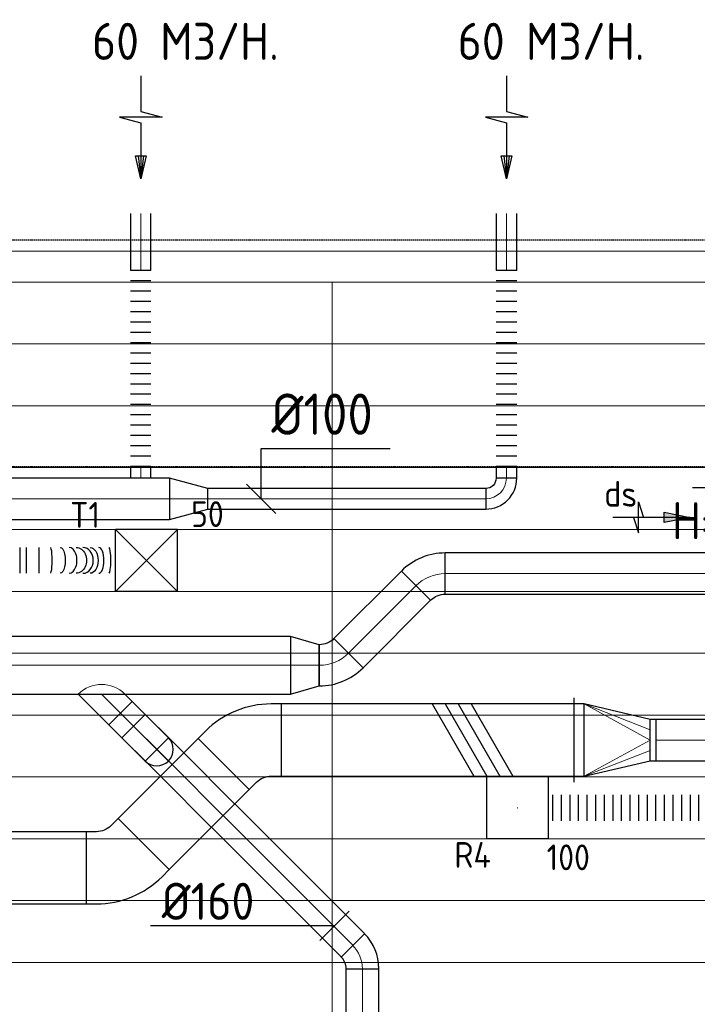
# Model space of a CAD drawing. Header units: millimetres. Extents: x -73785 to 23627, y 5976 to 52620.
# Tile 50 of 56: x -31602 to -28316, y 47844 to 52619. Entities that reach past the tile are written whole.
import ezdxf
from ezdxf.enums import TextEntityAlignment as Align

# ---------------------------------------------------------------- set-up
doc = ezdxf.new("R2010")
doc.units = ezdxf.units.MM
doc.linetypes.add('CENTER2', pattern=[28.575, 19.05, -3.175, 3.175, -3.175])
doc.linetypes.add('HIDDEN', pattern=[9.525, 6.35, -3.175])
for name, color, linetype in [('4plfd', 254, 'Continuous'), ('BALKEN', 7, 'Continuous'), ('WL570---_RETOUR', 100, 'Continuous'), ('WL570---_RETOUR_HL', 1, 'Continuous'), ('WL570---_TOEVOER', 200, 'Continuous'), ('WL570---_TOEVOER_RST', 200, 'Continuous'), ('WL570---_TOEVOER_RST_HL', 1, 'Continuous'), ('WM570---_RETOUR', 2, 'Continuous'), ('WM570---_RETOUR_PR', 2, 'Continuous'), ('WM570---_TOEVOER', 2, 'Continuous'), ('WM570---_TOEVOER_PR', 2, 'Continuous'), ('WM570---_TOEVOER_RST_PR', 1, 'Continuous')]:
    doc.layers.add(name, color=color, linetype=linetype)
for name, color, linetype, lineweight in [('WL570---_BESTAAND-HARTLIJN', 161, 'Continuous', 0), ('WL570---_BESTAAND-RETOUR', 140, 'Continuous', 0), ('WL570---_BESTAAND-TOEVOER', 180, 'Continuous', 0)]:
    doc.layers.add(name, color=color, linetype=linetype, lineweight=lineweight)
doc.styles.add('BURO-025', font='ISO96.shx', dxfattribs={"height": 2.5})
doc.styles.add('MAATVOERING', font='ISO')

# ---------------------------------------------------------------- blocks, each defined once
blk = doc.blocks.new('Groep-44')
at = {"color": 8, "linetype": 'Continuous', "lineweight": 13}
for p, q in [((-73154.9, 49899.1), (-11882.7, 49899.1)), ((-73154.9, 49599.1), (-11882.7, 49599.1)), ((-73154.9, 49299.1), (-11882.7, 49299.1)), ((-73154.9, 48999.1), (-11882.7, 48999.1)), ((-73154.9, 48699.1), (-11882.7, 48699.1)), ((-73154.9, 48399.1), (-11882.7, 48399.1)), ((-73154.9, 48399.1), (-11882.7, 48399.1)), ((-73154.9, 48099.1), (-11882.7, 48099.1)), ((-73154.9, 47799.1), (-11882.7, 47799.1)), ((-73154.9, 47499.1), (-11882.7, 47499.1)), ((-73154.9, 47199.1), (-11882.7, 47199.1)), ((-73154.9, 46899.1), (-11882.7, 46899.1))]:
    blk.add_line(p, q, dxfattribs=at)
blk = doc.blocks.new('Groep-50')
at = {"color": 8, "linetype": 'Continuous', "lineweight": 13}
for p, q in [((-73304.9, 50349.1), (-4004.9, 50349.1)), ((-73154.9, 50199.1), (-4154.9, 50199.1)), ((-11854.9, 50199.1), (-65654.9, 50199.1)), ((-31454.9, 50199.1), (-31454.9, 42999.1)), ((-31454.9, 50199.1), (-31454.9, 42999.1))]:
    blk.add_line(p, q, dxfattribs=at)
at = {"color": 8}
blk.add_blockref('Groep-44', (0, 0), dxfattribs=at)
blk = doc.blocks.new('Block plafond 2e verd')
at = {"layer": '4plfd'}
blk.add_blockref('Groep-50', (73180, -19000), dxfattribs=at)
blk = doc.blocks.new('KARO')
for p, q in [((1, 0.5), (0, 0.5)), ((0, -0.5), (1, -0.5))]:
    blk.add_line(p, q)
at = {"invisible_edges": 15}
blk.add_3dface([(0, 0.5), (0, -0.5), (1, -0.5), (1, 0.5)], dxfattribs=at)
at = {"layer": 'WL570---_BESTAAND-HARTLIJN'}
blk.add_line((0, 0), (1, 0), dxfattribs=at)
blk = doc.blocks.new('OSV20010001860G')
blk.add_lwpolyline([(0, -100), (186.6, -50), (186.6, 50), (0, 100)], close=True)
at = {"layer": 'WL570---_BESTAAND-HARTLIJN'}
blk.add_line((0, 0), (186.6, 0), dxfattribs=at)
blk = doc.blocks.new('FLLINE100')
blk.add_line((0, -50), (0, 50))
blk = doc.blocks.new('OEX10000100000')
at = {"rotation": 90}
for p in [(0, -50), (0, -100), (0, -150), (0, -200), (0, -250), (0, -300), (0, -350), (0, -400), (0, -450), (0, -500), (0, -550), (0, -600), (0, -650), (0, -700), (0, -750), (0, -800), (0, -850), (0, -900), (0, -950), (0, -1000)]:
    blk.add_blockref('FLLINE100', p, dxfattribs=at)
blk = doc.blocks.new('AFZPIJL')
for points in [[(0, -10), (0, -6.521), (-2.064, -5.967), (2.064, -5.967), (0, -5.414), (0, 0)], [(-0.258, -2.216), (0, 0)], [(0.258, -2.216), (0, 0)]]:
    blk.add_lwpolyline(points)
blk.add_lwpolyline([(0.517, -2.216), (-0.517, -2.216), (0, 0)], close=True)
blk = doc.blocks.new('MVLINE')
blk.add_line((35.4, -35.4), (-35.4, 35.4))
blk = doc.blocks.new('OBO10000090H')
blk.add_lwpolyline([(50, -100, 0.414214), (-100, 50), (-100, -50, -0.414214), (-50, -100)], format="xyb", close=True)
at = {"invisible_edges": 15}
for points in [[(-91.3, -50.8), (-74, 47.7), (-100, 50), (-100, -50)], [(-82.9, -53), (-48.7, 41), (-74, 47.7), (-91.3, -50.8)], [(-75, -56.7), (-25, 29.9), (-48.7, 41), (-82.9, -53)], [(-67.9, -61.7), (-3.6, 14.9), (-25, 29.9), (-75, -56.7)], [(-61.7, -67.9), (14.9, -3.6), (-3.6, 14.9), (-67.9, -61.7)], [(-56.7, -75), (29.9, -25), (14.9, -3.6), (-61.7, -67.9)], [(-53, -82.9), (41, -48.7), (29.9, -25), (-56.7, -75)], [(-50.8, -91.3), (47.7, -74), (41, -48.7), (-53, -82.9)], [(-50, -100), (50, -100), (47.7, -74), (-50.8, -91.3)]]:
    blk.add_3dface(points, dxfattribs=at)
at = {"layer": 'WL570---_BESTAAND-HARTLIJN'}
blk.add_arc((-100, -100), 100, 0, 90, dxfattribs=at)
blk = doc.blocks.new('OZA2800160045L')
blk.add_lwpolyline([(-113.1, 0), (-148.5, 35.4), (-35.4, 148.5), (113.1, 0)])
at = {"layer": 'WL570---_BESTAAND-HARTLIJN'}
blk.add_line((0, 0), (-91.9, 91.9), dxfattribs=at)
at = {"layer": 'WL570---_BESTAAND-RETOUR'}
blk.add_arc((0, 113.1), 160, 225, 315, dxfattribs=at)
blk = doc.blocks.new('OBO16000045H')
blk.add_lwpolyline([(80, -66.3, 0.198912), (9.7, 103.4), (-103.4, -9.7, -0.198912), (-80, -66.3)], format="xyb", close=True)
at = {"invisible_edges": 15}
for points in [[(-98.7, -14.9), (23.9, 88), (9.7, 103.4), (-103.4, -9.7)], [(-94.5, -20.4), (36.6, 71.4), (23.9, 88), (-98.7, -14.9)], [(-90.7, -26.3), (47.8, 53.7), (36.6, 71.4), (-94.5, -20.4)], [(-87.5, -32.5), (57.5, 35.2), (47.8, 53.7), (-90.7, -26.3)], [(-84.8, -38.9), (65.5, 15.8), (57.5, 35.2), (-87.5, -32.5)], [(-82.7, -45.6), (71.8, -4.2), (65.5, 15.8), (-84.8, -38.9)], [(-81.2, -52.4), (76.4, -24.6), (71.8, -4.2), (-82.7, -45.6)], [(-80.3, -59.3), (79.1, -45.4), (76.4, -24.6), (-81.2, -52.4)], [(-80, -66.3), (80, -66.3), (79.1, -45.4), (-80.3, -59.3)]]:
    blk.add_3dface(points, dxfattribs=at)
at = {"layer": 'WL570---_BESTAAND-HARTLIJN'}
blk.add_arc((-160, -66.3), 160, 0, 45, dxfattribs=at)
blk = doc.blocks.new('KARH')
for p, q in [((1, 0.5), (0, 0.5)), ((0, -0.5), (1, -0.5))]:
    blk.add_line(p, q)
at = {"invisible_edges": 15}
blk.add_3dface([(0, 0.5), (0, -0.5), (1, -0.5), (1, 0.5)], dxfattribs=at)
blk = doc.blocks.new('VBO35015000050451-100')
blk.add_lwpolyline([(-175, -163.9), (175, -163.9), (175, -113.9, 0.198912), (43.2, 204.3), (7.8, 239.6), (-239.6, -7.8), (-204.3, -43.2, -0.198912), (-175, -113.9)], format="xyb", close=True)
blk = doc.blocks.new('OBO16000090ZE')
blk.add_lwpolyline([(-80, 0), (80, 0), (80, 160, 1), (-80, 160)], format="xyb", close=True)
at = {"layer": 'WL570---_BESTAAND-HARTLIJN'}
for points in [[(0, 0), (0, 240)], [(-80, 160), (80, 160)]]:
    blk.add_lwpolyline(points, dxfattribs=at)
blk = doc.blocks.new('UISO')
at = {"layer": 'WL570---_TOEVOER'}
for p, q in [((0, 0.36), (1, 0.937)), ((0, 0.18), (1, 0.757)), ((0, 0), (1, 0.577)), ((0, -0.18), (1, 0.397))]:
    blk.add_line(p, q, dxfattribs=at)
blk = doc.blocks.new('OSV28020001400G')
blk.add_lwpolyline([(0, -140), (140, -100), (140, 100), (0, 140)], close=True)
at = {"layer": 'WL570---_BESTAAND-HARTLIJN'}
blk.add_line((0, 0), (140, 0), dxfattribs=at)
blk = doc.blocks.new('OBO20000045L')
blk.add_lwpolyline([(100, 0, 0.198912), (12.1, 212.1), (-129.3, 70.7, -0.198912), (-100, 0)], format="xyb", close=True)
at = {"invisible_edges": 15}
for points in [[(-123.4, 64.3), (29.8, 192.8), (12.1, 212.1), (-129.3, 70.7)], [(-118.1, 57.4), (45.7, 172.1), (29.8, 192.8), (-123.4, 64.3)], [(-113.4, 50), (59.8, 150), (45.7, 172.1), (-118.1, 57.4)], [(-109.4, 42.3), (71.9, 126.8), (59.8, 150), (-113.4, 50)], [(-106, 34.2), (81.9, 102.6), (71.9, 126.8), (-109.4, 42.3)], [(-103.4, 25.9), (89.8, 77.6), (81.9, 102.6), (-106, 34.2)], [(-101.5, 17.4), (95.4, 52.1), (89.8, 77.6), (-103.4, 25.9)], [(-100.4, 8.7), (98.9, 26.1), (95.4, 52.1), (-101.5, 17.4)], [(-100, 0), (100, 0), (98.9, 26.1), (-100.4, 8.7)]]:
    blk.add_3dface(points, dxfattribs=at)
at = {"layer": 'WL570---_BESTAAND-HARTLIJN'}
blk.add_arc((-200, 0), 200, 0, 45, dxfattribs=at)
blk = doc.blocks.new('OBO20000045H')
blk.add_lwpolyline([(100, -82.8, 0.198912), (12.1, 129.3), (-129.3, -12.1, -0.198912), (-100, -82.8)], format="xyb", close=True)
at = {"invisible_edges": 15}
for points in [[(-123.4, -18.6), (29.8, 110), (12.1, 129.3), (-129.3, -12.1)], [(-118.1, -25.5), (45.7, 89.2), (29.8, 110), (-123.4, -18.6)], [(-113.4, -32.8), (59.8, 67.2), (45.7, 89.2), (-118.1, -25.5)], [(-109.4, -40.6), (71.9, 43.9), (59.8, 67.2), (-113.4, -32.8)], [(-106, -48.6), (81.9, 19.8), (71.9, 43.9), (-109.4, -40.6)], [(-103.4, -57), (89.8, -5.2), (81.9, 19.8), (-106, -48.6)], [(-101.5, -65.5), (95.4, -30.7), (89.8, -5.2), (-103.4, -57)], [(-100.4, -74.1), (98.9, -56.7), (95.4, -30.7), (-101.5, -65.5)], [(-100, -82.8), (100, -82.8), (98.9, -56.7), (-100.4, -74.1)]]:
    blk.add_3dface(points, dxfattribs=at)
at = {"layer": 'WL570---_BESTAAND-HARTLIJN'}
blk.add_arc((-200, -82.8), 200, 0, 45, dxfattribs=at)
blk = doc.blocks.new('VRO3501500020040000-0')
for p, q in [((0, 205), (0, -205)), ((50, -175), (50, 175)), ((370, -100), (370, 100))]:
    blk.add_line(p, q)
blk.add_lwpolyline([(0, 175), (0, -175), (50, -175), (370, -100), (400, -100), (400, 100), (370, 100), (50, 175)], close=True)
at = {"layer": 'WL570---_BESTAAND-TOEVOER'}
for p, q in [((50, 175), (370, 50)), ((50, -175), (370, -50))]:
    blk.add_line(p, q, dxfattribs=at)
blk.add_lwpolyline([(50, -175), (370, 0), (50, 175)], dxfattribs=at)
blk = doc.blocks.new('*U404')
at = {"color": 0, "ltscale": 10}
for p, q in [((150, 150, -2500), (-150, 150, -2500)), ((-150, -150, -2500), (-150, 150, -2500)), ((150, -150, -2500), (-150, 150, -2500)), ((-150, -150, -2500), (150, 150, -2500)), ((150, -150, -2500), (150, 150, -2500)), ((150, -150, -2500), (-150, -150, -2500))]:
    blk.add_line(p, q, dxfattribs=at)
at = {"layer": 'WL570---_TOEVOER_RST_HL', "linetype": 'CENTER2'}
blk.add_circle((0, 0, -2500), 0.075, dxfattribs=at)
at = {"layer": 'WL570---_TOEVOER_RST', "color": 2, "style": 'BURO-025'}
for tag in ['MC', 'Q']:
    blk.add_attdef(tag, text='', height=125, dxfattribs=at).set_placement((0, 0), align=Align.MIDDLE)
at = {"layer": 'WM570---_TOEVOER_RST_PR', "color": 2, "style": 'BURO-025'}
blk.add_attdef('POSNR', text='', height=125, dxfattribs=at).set_placement((0, 0), align=Align.MIDDLE)
blk = doc.blocks.new('*U495')
at = {"color": 0, "ltscale": 10}
for p, q in [((0, 62.5, -2700), (0, -62.5, -2700)), ((31.2, 62.5, -2700), (31.2, -62.5, -2700)), ((93.5, 62.5, -2700), (93.5, -62.5, -2700))]:
    blk.add_line(p, q, dxfattribs=at)
for centre, major_axis, ratio, start_param, end_param in [((149.3, 0, -2700), (0, -62.5), 0.131264, 0, 3.141593), ((239.5, 0, -2700), (0, -62.5), 0.612455, 0, 3.141593), ((307, 0, -2700), (0, 62.5), 0.798515, 3.141593, 6.283185), ((384.6, 0, -2700), (0, 62.5), 0.384899, 3.141593, 6.283185)]:
    blk.add_ellipse(centre, major_axis=major_axis, ratio=ratio, start_param=start_param, end_param=end_param, dxfattribs=at)
at = {"color": 0, "ltscale": 10, "extrusion": (0, 0, -1)}
for centre, major_axis, ratio, start_param, end_param in [((196.9, 0, -2700), (0, 62.5), 0.384899, 0, 3.141593), ((274.4, 0, -2700), (0, 62.5), 0.798515, 0, 3.141593), ((341.9, 0, -2700), (0, -62.5), 0.612455, 3.141593, 6.283185), ((432.1, 0, -2700), (0, -62.5), 0.131264, 3.141593, 6.283185)]:
    blk.add_ellipse(centre, major_axis=major_axis, ratio=ratio, start_param=start_param, end_param=end_param, dxfattribs=at)
at = {"layer": 'WM570---_TOEVOER_PR', "color": 2, "style": 'BURO-025'}
blk.add_attdef('POSNR', text='', height=125, dxfattribs=at).set_placement((0, 0), align=Align.MIDDLE)
blk = doc.blocks.new('*U526')
at = {"color": 0, "ltscale": 10}
for p, q in [((150, 150, -150), (-150, 150, -150)), ((-150, -150, -150), (-150, 150, -150)), ((150, -150, -150), (150, 150, -150)), ((150, -150, -150), (-150, -150, -150))]:
    blk.add_line(p, q, dxfattribs=at)
at = {"layer": 'WL570---_RETOUR_HL', "linetype": 'CENTER2'}
blk.add_circle((0, 0, -150), 0.075, dxfattribs=at)
at = {"layer": 'WL570---_RETOUR', "color": 2, "style": 'BURO-025'}
for tag in ['MC', 'Q']:
    blk.add_attdef(tag, text='', height=125, dxfattribs=at).set_placement((0, 0), align=Align.MIDDLE)
at = {"layer": 'WM570---_RETOUR_PR', "color": 2, "style": 'BURO-025'}
blk.add_attdef('POSNR', text='', height=125, dxfattribs=at).set_placement((0, 0), align=Align.MIDDLE)
blk = doc.blocks.new('*U528')
at = {"color": 0, "ltscale": 10}
for p, q in [((0, 62.5, -150), (0, -62.5, -150)), ((20.8, 62.5, -150), (20.8, -62.5, -150)), ((62.5, 62.5, -150), (62.5, -62.5, -150)), ((104.2, 62.5, -150), (104.2, -62.5, -150)), ((145.8, 62.5, -150), (145.8, -62.5, -150)), ((187.5, 62.5, -150), (187.5, -62.5, -150)), ((229.2, 62.5, -150), (229.2, -62.5, -150)), ((270.8, 62.5, -150), (270.8, -62.5, -150)), ((312.5, 62.5, -150), (312.5, -62.5, -150)), ((354.2, 62.5, -150), (354.2, -62.5, -150)), ((395.8, 62.5, -150), (395.8, -62.5, -150)), ((437.5, 62.5, -150), (437.5, -62.5, -150)), ((479.2, 62.5, -150), (479.2, -62.5, -150)), ((520.8, 62.5, -150), (520.8, -62.5, -150)), ((562.5, 62.5, -150), (562.5, -62.5, -150)), ((604.2, 62.5, -150), (604.2, -62.5, -150)), ((645.8, 62.5, -150), (645.8, -62.5, -150)), ((687.5, 62.5, -150), (687.5, -62.5, -150)), ((729.2, 62.5, -150), (729.2, -62.5, -150)), ((770.8, 62.5, -150), (770.8, -62.5, -150)), ((812.5, 62.5, -150), (812.5, -62.5, -150)), ((854.2, 62.5, -150), (854.2, -62.5, -150)), ((895.8, 62.5, -150), (895.8, -62.5, -150)), ((937.5, 62.5, -150), (937.5, -62.5, -150)), ((979.2, 62.5, -150), (979.2, -62.5, -150)), ((1020.8, 62.5, -150), (1020.8, -62.5, -150)), ((1062.5, 62.5, -150), (1062.5, -62.5, -150)), ((1104.2, 62.5, -150), (1104.2, -62.5, -150)), ((1145.8, 62.5, -150), (1145.8, -62.5, -150)), ((1187.5, 62.5, -150), (1187.5, -62.5, -150)), ((1229.2, 62.5, -150), (1229.2, -62.5, -150)), ((1270.8, 62.5, -150), (1270.8, -62.5, -150)), ((1312.5, 62.5, -150), (1312.5, -62.5, -150)), ((1354.2, 62.5, -150), (1354.2, -62.5, -150)), ((1395.8, 62.5, -150), (1395.8, -62.5, -150)), ((1437.5, 62.5, -150), (1437.5, -62.5, -150)), ((1479.2, 62.5, -150), (1479.2, -62.5, -150)), ((1500, 62.5, -150), (1500, -62.5, -150))]:
    blk.add_line(p, q, dxfattribs=at)
at = {"layer": 'WM570---_RETOUR_PR', "color": 2, "style": 'BURO-025'}
blk.add_attdef('POSNR', text='', height=125, dxfattribs=at).set_placement((0, 0), align=Align.MIDDLE)
blk = doc.blocks.new('LU-PIJL6')
at = {"color": 0, "linetype": 'Continuous'}
for p, q in [((-5, -1.5), (-5, 1.5)), ((-5, 1.5), (-4.5, 0)), ((0, 0), (-7.5, 0)), ((-5.5, 0), (-5, -1.5)), ((-2.5, -0.5), (-2.5, 0.5)), ((-2.5, 0.5), (0, 0)), ((0, 0), (-2.5, -0.5))]:
    blk.add_line(p, q, dxfattribs=at)
blk.add_solid([(-2.5, 0.5), (-2.5, -0.5), (0, 0)], dxfattribs=at)

msp = doc.modelspace()

# ---------------------------------------------------------------- linework, layer by layer
at = {"layer": 'BALKEN', "color": 2, "linetype": 'HIDDEN'}
for p, q in [((-71835, 51551.1), (-2746.7, 51551.1)), ((-71835, 50451.1), (-2746.7, 50451.1))]:
    msp.add_line(p, q, dxfattribs=at)
at = {"layer": 'WM570---_RETOUR'}
for points in [[(-30431.4, 50295.2), (-30431.4, 50538.9), (-29805.2, 50538.9)], [(-27734.7, 49932.4), (-27734.7, 50348.1), (-28340, 50348.1)], [(-30075.2, 48224), (-30267, 48224), (-30968.5, 48224)]]:
    msp.add_lwpolyline(points, dxfattribs=at)

# ---------------------------------------------------------------- block references
at = {"layer": 'WL570---_RETOUR'}
for name, p, xscale, yscale, zscale, rotation in [('AFZPIJL', (-31014.3, 51847.2), 50, 50, 50, 180), ('AFZPIJL', (-29240.6, 51847.2), 50, 50, 50, 180), ('KARO', (-31015.5, 51402.4), 275.9456809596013, 100, 100, 90), ('KARO', (-29241.8, 51402.4), 275.9456809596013, 100, 100, 90), ('KARO', (-31015.5, 50451.8), 56.29579252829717, 100, 100, 270), ('KARO', (-29241.8, 50451.8), 56.55323533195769, 100, 100, 270), ('KARO', (-30876.5, 50295.2), 1115.927087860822, 200, 200, 180), ('KARO', (-29341.8, 50295.2), 1348.069124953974, 100, 100, 180), ('KARO', (-30007.8, 49546.3), 463.1962612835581, 200, 200, 45.00000000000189), ('KARO', (-31113.4, 49255.8), 353.4124724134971, 160, 160, 315), ('KARO', (-30863.5, 49005.9), 350.0000000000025, 160, 160, 315), ('KARO', (-29987.2, 48129.6), 889.3236354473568, 160, 160, 135.0000000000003), ('KARO', (-29940.3, 46558.9), 1456.11949491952, 160, 160, 90)]:
    msp.add_blockref(name, p, dxfattribs=dict(at, xscale=xscale, yscale=yscale, zscale=zscale, rotation=rotation))
for name, p in [('OEX10000100000', (-31015.5, 51451.8)), ('OEX10000100000', (-29241.8, 51451.8)), ('OSV20010001860G', (-30876.5, 50295.2)), ('OSV28020001400G', (-30289.2, 49487.7)), ('OBO16000045H', (-29940.3, 48082.7))]:
    msp.add_blockref(name, p, dxfattribs=at)
for name, p, rotation in [('OBO10000090H', (-29241.8, 50295.2), 270), ('OBO20000045H', (-29621.7, 49932.4), 90), ('OBO20000045L', (-30149.2, 49487.7), 270), ('OZA2800160045L', (-31205.3, 49347.7), 180), ('OBO16000090ZE', (-31050.7, 49193.1), 225), ('*U528', (-27537.2, 48796.3, 150), 180)]:
    msp.add_blockref(name, p, dxfattribs=dict(at, rotation=rotation))
for name, p, xscale, yscale, zscale in [('LU-PIJL6', (-28351.2, 50204.8), 50, 50, 50), ('KARO', (-29538.8, 49932.4), 3859.982649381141, 200, 200), ('KARO', (-40395.4, 49487.7), 10106.18115117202, 280, 280)]:
    msp.add_blockref(name, p, dxfattribs=dict(at, xscale=xscale, yscale=yscale, zscale=zscale))
ref = msp.add_blockref('*U526', (-29187.2, 48796.3, 150), dxfattribs=at)
ref.add_attrib('POSNR', 'R4', dxfattribs={"layer": 'WM570---_RETOUR_PR', "color": 2, "height": 125, "style": 'BURO-025'}).set_placement((-29405.8, 48568.6), align=Align.MIDDLE)
ref.add_attrib('Q', '100', dxfattribs={"color": 2, "height": 125, "style": 'BURO-025'}).set_placement((-28941.8, 48556.3), align=Align.MIDDLE)
at = {"layer": 'WL570---_TOEVOER'}
ref = msp.add_blockref('*U404', (-30987.2, 49996.3, 2500), dxfattribs=at)
ref.add_attrib('Q', '50', (-30771.3, 50158.2), dxfattribs={"layer": 'WL570---_TOEVOER_RST', "color": 2, "height": 125, "style": 'BURO-025'})
ref.add_attrib('MC', 'T1', (-31357.3, 50154.8), dxfattribs={"layer": 'WL570---_TOEVOER_RST', "color": 2, "height": 125, "style": 'BURO-025'})
for name, p in [('*U495', (-31602.3, 49996.3, 2700)), ('VRO3501500020040000-0', (-28915.2, 49125.1))]:
    msp.add_blockref(name, p, dxfattribs=at)
for p, rotation in [((-30496.8, 49125.1), 90), ((-31116.3, 48505.6), 270)]:
    msp.add_blockref('VBO35015000050451-100', p, dxfattribs=dict(at, rotation=rotation))
for name, p, xscale, yscale, zscale, rotation in [('KARH', (-28915.2, 49125.1), 1417.7014631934, 350, 150, 180), ('UISO', (-29538.4, 49300.1), 350, 350, 350, 270), ('KARO', (-26021.5, 49125.1), 2493.668123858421, 200, 200, 180), ('KARH', (-30612.7, 49009.2), 548.3001738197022, 350, 150, 224.9999999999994)]:
    msp.add_blockref(name, p, dxfattribs=dict(at, xscale=xscale, yscale=yscale, zscale=zscale, rotation=rotation))
at = {"layer": 'WL570---_TOEVOER', "xscale": 2621.239595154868, "yscale": 350, "zscale": 150}
msp.add_blockref('KARH', (-33901.5, 48505.6), dxfattribs=at)
at = {"layer": 'WM570---_RETOUR'}
msp.add_blockref('Block plafond 2e verd', (-71812.3, 20147.2), dxfattribs=at)
at = {"layer": 'WM570---_RETOUR', "xscale": 2, "yscale": 2, "zscale": 2}
msp.add_blockref('MVLINE', (-30431.4, 50295.2), dxfattribs=at)
at = {"layer": 'WM570---_RETOUR', "xscale": 2, "yscale": 2, "zscale": 2, "rotation": 90}
msp.add_blockref('MVLINE', (-30075.2, 48224), dxfattribs=at)

# ---------------------------------------------------------------- texts
at = {"layer": 'WM570---_RETOUR', "style": 'MAATVOERING'}
for s, height, p in [('60 M3/H.', 180, (-31251.6, 52423.7)), ('60 M3/H.', 180, (-29477.9, 52423.7)), ('%%c100', 200, (-30381.4, 50605.6)), ('H=3150', 180, (-28438.4, 50099.2))]:
    msp.add_text(s, height=height, dxfattribs=at).set_placement(p)
msp.add_text('%%c160', height=180, dxfattribs=at).set_placement((-30464.6, 48253.1), align=Align.RIGHT)
at = {"layer": 'WM570---_TOEVOER', "lineweight": 0, "style": 'BURO-025'}
msp.add_text('ds', height=125, dxfattribs=at).set_placement((-28767, 50256.8))

doc.saveas('drawing.dxf')
